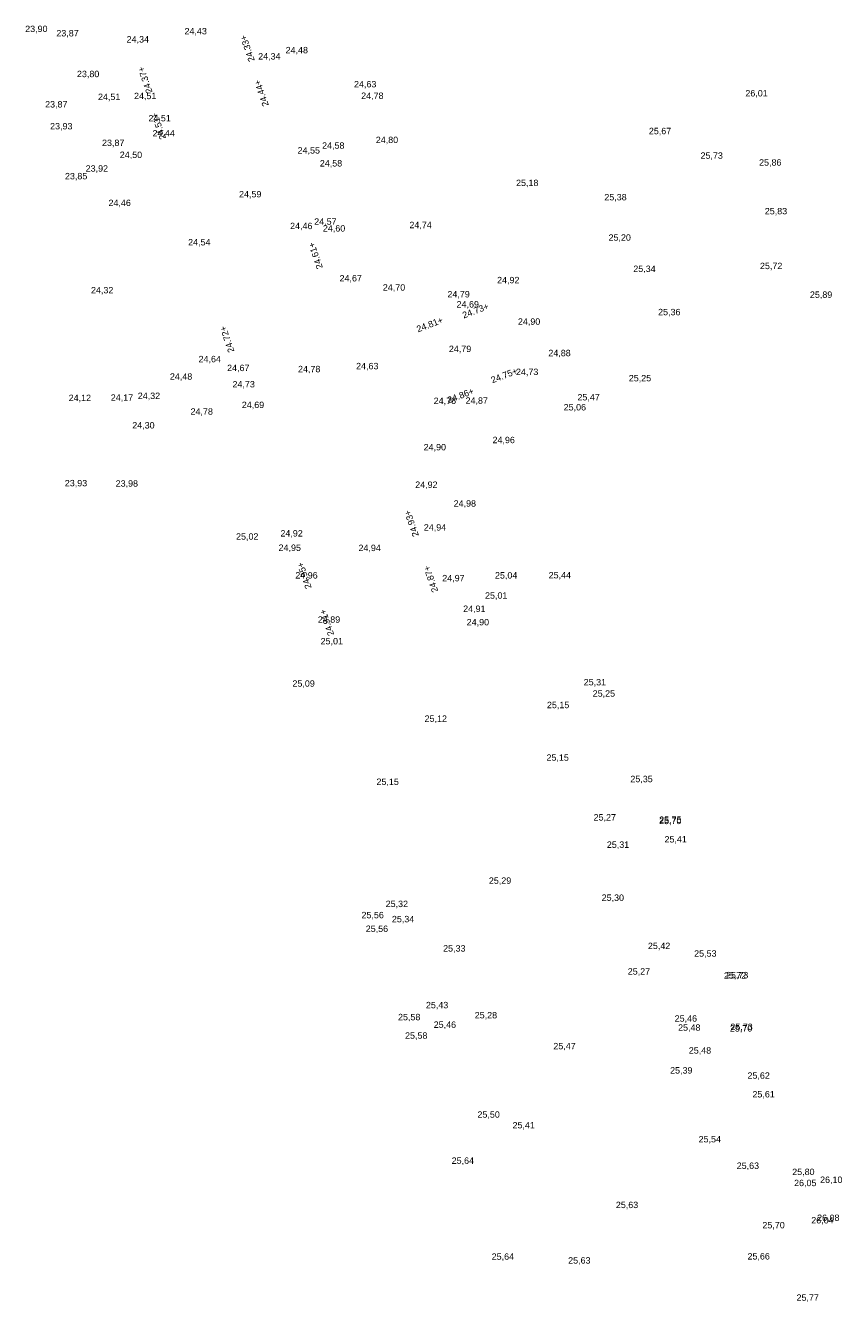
# Model space of a CAD drawing. Header units: metres. Extents: x 197719 to 197982, y 354060 to 354639.
# Tile 2 of 10: x 197801 to 197847, y 354133 to 354205. Entities that reach past the tile are written whole.
import ezdxf

# ---------------------------------------------------------------- set-up
doc = ezdxf.new("R2010")
doc.units = ezdxf.units.M
doc.layers.add('B-WE-VH-HOOGTE_BESTAAND-T', color=252, linetype='Continuous', lineweight=18)
doc.layers.add('N-WE-VH-HOOGTE_NIEUW-T', color=7, linetype='Continuous', lineweight=18)
doc.styles.add('NLCS_ISO', font='arial.ttf')

msp = doc.modelspace()

# ---------------------------------------------------------------- texts
at = {"layer": 'B-WE-VH-HOOGTE_BESTAAND-T', "style": 'NLCS_ISO'}
for s, p in [('23,90', (197800.574, 354204.945, 23.901)), ('23,87', (197802.328, 354204.698, 23.873)), ('24,43', (197809.544, 354204.815, 24.429)), ('24,34', (197806.285, 354204.354, 24.342)), ('24,34', (197813.69, 354203.398, 24.345)), ('24,48', (197815.234, 354203.749, 24.48)), ('23,80', (197803.488, 354202.405, 23.799)), ('24,63', (197819.086, 354201.829, 24.628)), ('24,51', (197804.673, 354201.115, 24.513)), ('24,51', (197806.701, 354201.168, 24.509)), ('24,78', (197819.489, 354201.178, 24.777)), ('26,01', (197841.117, 354201.318, 26.011)), ('23,87', (197801.695, 354200.697, 23.869)), ('23,93', (197801.976, 354199.465, 23.927)), ('24,51', (197807.513, 354199.914, 24.508)), ('24,44', (197807.744, 354199.069, 24.442)), ('25,67', (197835.685, 354199.193, 25.667)), ('23,87', (197804.9, 354198.527, 23.87)), ('24,55', (197815.911, 354198.103, 24.554)), ('24,58', (197817.289, 354198.375, 24.578)), ('24,80', (197820.312, 354198.694, 24.804)), ('24,50', (197805.899, 354197.855, 24.504)), ('24,58', (197817.161, 354197.374, 24.584)), ('25,73', (197838.593, 354197.81, 25.731)), ('25,86', (197841.89, 354197.423, 25.861)), ('23,85', (197802.813, 354196.653, 23.848)), ('23,92', (197803.98, 354197.082, 23.92)), ('25,18', (197828.208, 354196.272, 25.183)), ('24,46', (197805.265, 354195.149, 24.46)), ('24,59', (197812.613, 354195.634, 24.594)), ('25,38', (197833.177, 354195.468, 25.376)), ('25,83', (197842.211, 354194.682, 25.831)), ('24,46', (197815.486, 354193.847, 24.46)), ('24,57', (197816.845, 354194.096, 24.572)), ('24,60', (197817.334, 354193.711, 24.598)), ('24,74', (197822.204, 354193.902, 24.739)), ('25,20', (197833.415, 354193.195, 25.195)), ('24,54', (197809.745, 354192.93, 24.539)), ('25,72', (197841.939, 354191.597, 25.718)), ('24,67', (197818.271, 354190.904, 24.673)), ('25,34', (197834.808, 354191.437, 25.344)), ('24,32', (197804.279, 354190.233, 24.319)), ('24,70', (197820.709, 354190.385, 24.703)), ('24,92', (197827.14, 354190.799, 24.92)), ('24,79', (197824.343, 354190.002, 24.793)), ('24,69', (197824.861, 354189.434, 24.688)), ('25,89', (197844.751, 354189.978, 25.888)), ('25,36', (197836.205, 354188.999, 25.355)), ('24,90', (197828.313, 354188.463, 24.9)), ('24,79', (197824.427, 354186.928, 24.787)), ('24,88', (197830.027, 354186.693, 24.882)), ('24,64', (197810.335, 354186.352, 24.637)), ('24,67', (197811.94, 354185.855, 24.668)), ('24,78', (197815.934, 354185.79, 24.782)), ('24,63', (197819.202, 354185.958, 24.625)), ('24,48', (197808.72, 354185.372, 24.481)), ('24,73', (197828.203, 354185.631, 24.73)), ('25,25', (197834.555, 354185.279, 25.246)), ('24,73', (197812.244, 354184.936, 24.733)), ('24,12', (197803.023, 354184.167, 24.118)), ('24,17', (197805.392, 354184.183, 24.171)), ('24,32', (197806.913, 354184.285, 24.323)), ('24,69', (197812.77, 354183.775, 24.691)), ('24,76', (197823.572, 354184.001, 24.762)), ('24,87', (197825.365, 354184.014, 24.871)), ('25,06', (197830.888, 354183.638, 25.059)), ('25,47', (197831.664, 354184.203, 25.468)), ('24,78', (197809.883, 354183.401, 24.781)), ('24,78', (197809.883, 354183.401, 24.781)), ('24,30', (197806.601, 354182.623, 24.296)), ('24,96', (197826.884, 354181.796, 24.963)), ('24,90', (197823.006, 354181.393, 24.896)), ('24,90', (197823.006, 354181.393, 24.896)), ('24,90', (197823.006, 354181.393, 24.896)), ('23,93', (197802.805, 354179.368, 23.928)), ('23,98', (197805.668, 354179.35, 23.98)), ('24,92', (197822.53, 354179.278, 24.923)), ('24,98', (197824.696, 354178.224, 24.977)), ('24,92', (197814.942, 354176.541, 24.919)), ('24,94', (197823.015, 354176.874, 24.937)), ('25,02', (197812.445, 354176.364, 25.021)), ('25,02', (197812.445, 354176.364, 25.021)), ('24,95', (197814.839, 354175.731, 24.954)), ('24,94', (197819.337, 354175.719, 24.939)), ('24,96', (197815.781, 354174.176, 24.957)), ('24,97', (197824.053, 354174.019, 24.973)), ('25,04', (197827.021, 354174.174, 25.037)), ('25,44', (197830.043, 354174.182, 25.436)), ('25,01', (197826.46, 354173.04, 25.008)), ('24,91', (197825.23, 354172.294, 24.909)), ('24,89', (197817.048, 354171.684, 24.89)), ('24,90', (197825.43, 354171.538, 24.904)), ('25,01', (197817.205, 354170.469, 25.011)), ('25,09', (197815.619, 354168.085, 25.091)), ('25,31', (197832.017, 354168.159, 25.309)), ('25,25', (197832.523, 354167.523, 25.253)), ('25,15', (197829.947, 354166.876, 25.147)), ('25,12', (197823.06, 354166.105, 25.119)), ('25,15', (197829.92, 354163.914, 25.153)), ('25,15', (197820.351, 354162.553, 25.154)), ('25,35', (197834.644, 354162.708, 25.353)), ('25,27', (197832.575, 354160.549, 25.271)), ('25,70', (197836.259, 354160.348, 25.699)), ('25,75', (197836.264, 354160.417, 25.749)), ('25,41', (197836.565, 354159.314, 25.409)), ('25,31', (197833.319, 354159.011, 25.313)), ('25,29', (197826.677, 354156.986, 25.292)), ('25,32', (197820.868, 354155.676, 25.323)), ('25,32', (197820.868, 354155.676, 25.323)), ('25,30', (197833.027, 354156.025, 25.295)), ('25,56', (197819.506, 354155.047, 25.557)), ('25,56', (197819.746, 354154.277, 25.561)), ('25,34', (197821.218, 354154.821, 25.338)), ('25,34', (197821.218, 354154.821, 25.338)), ('25,33', (197824.102, 354153.172, 25.326)), ('25,42', (197835.631, 354153.312, 25.42)), ('25,53', (197838.234, 354152.884, 25.533)), ('25,27', (197834.497, 354151.874, 25.266)), ('25,72', (197839.91, 354151.648, 25.719)), ('25,73', (197840.025, 354151.667, 25.725)), ('25,43', (197823.133, 354149.979, 25.433)), ('25,43', (197823.133, 354149.979, 25.433)), ('25,58', (197821.564, 354149.304, 25.58)), ('25,28', (197825.882, 354149.409, 25.282)), ('25,46', (197837.137, 354149.225, 25.462)), ('25,46', (197823.572, 354148.876, 25.456)), ('25,46', (197823.572, 354148.876, 25.456)), ('25,48', (197837.331, 354148.712, 25.48)), ('25,70', (197840.249, 354148.668, 25.695)), ('25,73', (197840.274, 354148.755, 25.734)), ('25,58', (197821.958, 354148.262, 25.581)), ('25,47', (197830.308, 354147.67, 25.474)), ('25,48', (197837.933, 354147.426, 25.483)), ('25,39', (197836.88, 354146.303, 25.393)), ('25,62', (197841.236, 354146.011, 25.619)), ('25,61', (197841.515, 354144.957, 25.612)), ('25,50', (197826.034, 354143.815, 25.497)), ('25,41', (197828.01, 354143.216, 25.413)), ('25,54', (197838.486, 354142.426, 25.538)), ('25,64', (197824.583, 354141.22, 25.635)), ('25,63', (197840.63, 354140.935, 25.633)), ('25,80', (197843.755, 354140.587, 25.803)), ('26,05', (197843.86, 354139.963, 26.051)), ('26,10', (197845.324, 354140.144, 26.101)), ('25,63', (197833.826, 354138.728, 25.631)), ('26,04', (197844.827, 354137.865, 26.042)), ('26,08', (197845.157, 354138.003, 26.081)), ('25,70', (197842.076, 354137.589, 25.7)), ('25,64', (197826.836, 354135.817, 25.645)), ('25,63', (197831.141, 354135.601, 25.631)), ('25,66', (197841.238, 354135.833, 25.665)), ('25,77', (197843.997, 354133.508, 25.774))]:
    msp.add_text(s, height=0.36, dxfattribs=at).set_placement(p)
at = {"layer": 'N-WE-VH-HOOGTE_NIEUW-T', "char_height": 0.36, "width": 1.55998, "attachment_point": 8, "style": 'NLCS_ISO'}
for s, insert, rotation in [('24.33+', (197813.258, 354204.079), 108.78355), ('24.37+', (197807.5, 354202.306), 108.78355), ('24.44+', (197814.043, 354201.561), 108.78355), ('24.51+', (197808.261, 354199.706), 108.78355), ('24.61+', (197817.094, 354192.411), 108.78355), ('24.73+', (197825.994, 354189.087), 21.05755), ('24.81+', (197823.417, 354188.308), 21.05755), ('24.72+', (197812.11, 354187.703), 108.78355), ('24.75+', (197827.605, 354185.44), 21.05755), ('24.86+', (197825.155, 354184.31), 21.05755), ('24.93+', (197822.497, 354177.335), 108.78355), ('24.95+', (197816.461, 354174.4), 108.78355), ('24.87+', (197823.584, 354174.205), 108.78355), ('24.91+', (197817.73, 354171.754), 108.78355)]:
    msp.add_mtext(s, dxfattribs=dict(at, insert=insert, rotation=rotation))

doc.saveas('drawing.dxf')
